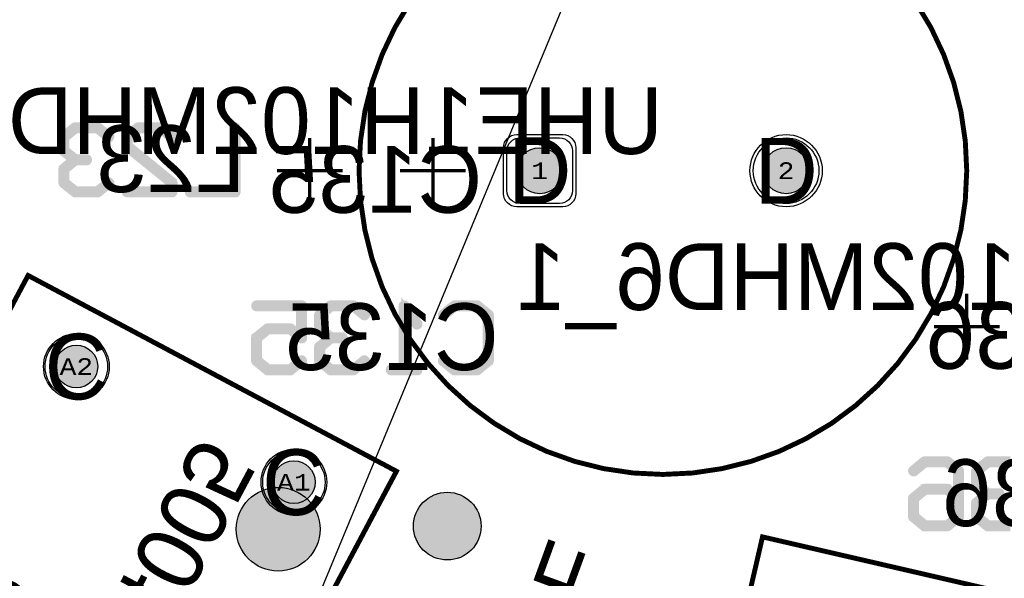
# Model space of a CAD drawing. Extents: x -125 to 125, y -186 to 125.
# Tile 35 of 112: x -34 to -4, y -60 to -43. Entities that reach past the tile are written whole.
import ezdxf
from ezdxf.enums import TextEntityAlignment as Align

# ---------------------------------------------------------------- set-up
doc = ezdxf.new("R2010")
doc.units = 0
doc.header["$MEASUREMENT"] = 0
for name, color, linetype in [('ASSEMBLY_OUTLINES_BTM', 191, 'CONTINUOUS'), ('ASSEMBLY_OUTLINES_TOP', 102, 'CONTINUOUS'), ('ASSEMBLY_PART_NUMBERS_BTM', 191, 'CONTINUOUS'), ('ASSEMBLY_PART_NUMBERS_TOP', 102, 'CONTINUOUS'), ('ASSEMBLY_REF_DES_BTM', 191, 'CONTINUOUS'), ('BOARD_OUTLINE', 10, 'CONTINUOUS'), ('DRILL_DRAWING', 21, 'CONTINUOUS'), ('GENERATED_SILKSCREEN_BTM', 255, 'CONTINUOUS'), ('MANUFACTURING_OUTLINES', 10, 'CONTINUOUS'), ('PART_HOLES_LAYER_BOTTOM', 30, 'CONTINUOUS'), ('PART_HOLES_LAYER_TOP', 30, 'CONTINUOUS'), ('PART_PADS_LAYER_BOTTOM', 230, 'CONTINUOUS'), ('PART_PADS_LAYER_TOP', 150, 'CONTINUOUS'), ('PIN_NUMBERS_BTM', 8, 'CONTINUOUS'), ('PIN_NUMBERS_TOP', 8, 'CONTINUOUS'), ('PLACEMENT_OUTLINES_BTM', 222, 'CONTINUOUS'), ('PLANE_DATA_LAYER_BOTTOM', 230, 'CONTINUOUS'), ('PLANE_SHAPES_LAYER_BOTTOM', 230, 'CONTINUOUS'), ('PLANE_SHAPES_LAYER_TOP', 150, 'CONTINUOUS'), ('ROUTE_BORDER', 151, 'CONTINUOUS'), ('SILKSCREEN_OUTLINES_BTM', 211, 'CONTINUOUS'), ('SILKSCREEN_REF_DES_BTM', 211, 'CONTINUOUS'), ('SOLDERMASK_PADS_BTM', 12, 'CONTINUOUS'), ('SOLDERMASK_PADS_TOP', 180, 'CONTINUOUS')]:
    doc.layers.add(name, color=color, linetype=linetype)
doc.styles.add('COURIER_NEW', font='cour.ttf')
doc.styles.add('VERIBEST_GERBER_0', font='txt')

msp = doc.modelspace()

# ---------------------------------------------------------------- hatches: boundary and pattern name
at = {"layer": 'ASSEMBLY_OUTLINES_BTM'}
h = msp.add_hatch(color=256, dxfattribs=at)
edge = h.paths.add_edge_path()
edge.add_arc((-26.462275, -58.669106), 1.274755, 0, 360)
at = {"layer": 'GENERATED_SILKSCREEN_BTM'}
h = msp.add_hatch(color=256, dxfattribs=at)
edge = h.paths.add_edge_path()
edge.add_arc((-21.315331, -58.574359), 1.030776, 0, 360)
at = {"layer": 'PART_HOLES_LAYER_BOTTOM'}
h = msp.add_hatch(color=256, dxfattribs=at)
edge = h.paths.add_edge_path()
edge.add_arc((-18.5, -47.75), 0.7, 0, 360)
h = msp.add_hatch(color=256, dxfattribs=at)
edge = h.paths.add_edge_path()
edge.add_arc((-11, -47.75), 0.7, 0, 360)
h = msp.add_hatch(color=256, dxfattribs=at)
edge = h.paths.add_edge_path()
edge.add_arc((-32.605606, -53.715109), 0.65, 0, 360)
h = msp.add_hatch(color=256, dxfattribs=at)
edge = h.paths.add_edge_path()
edge.add_arc((-25.9835, -57.236145), 0.65, 0, 360)
at = {"layer": 'PART_HOLES_LAYER_TOP'}
h = msp.add_hatch(color=256, dxfattribs=at)
edge = h.paths.add_edge_path()
edge.add_arc((-18.5, -47.75), 0.7, 0, 360)
h = msp.add_hatch(color=256, dxfattribs=at)
edge = h.paths.add_edge_path()
edge.add_arc((-11, -47.75), 0.7, 0, 360)
h = msp.add_hatch(color=256, dxfattribs=at)
edge = h.paths.add_edge_path()
edge.add_arc((-32.605606, -53.715109), 0.65, 0, 360)
h = msp.add_hatch(color=256, dxfattribs=at)
edge = h.paths.add_edge_path()
edge.add_arc((-25.9835, -57.236145), 0.65, 0, 360)
at = {"layer": 'PLANE_DATA_LAYER_BOTTOM'}
h = msp.add_hatch(color=256, dxfattribs=at)
h.paths.add_polyline_path([(-96.5, 0, -1), (96.5, 0, -1)], flags=0)
h.paths.add_polyline_path([(-92.5, 0, -1), (92.5, 0, -1)], flags=0)
at = {"layer": 'PLANE_SHAPES_LAYER_BOTTOM'}
h = msp.add_hatch(color=256, dxfattribs=at)
h.paths.add_polyline_path([(-96.5, 0, -1), (96.5, 0, -1)], flags=0)
h.paths.add_polyline_path([(-92.5, 0, -1), (92.5, 0, -1)], flags=0)
at = {"layer": 'PLANE_SHAPES_LAYER_TOP'}
h = msp.add_hatch(color=256, dxfattribs=at)
h.paths.add_polyline_path([(-96.56345, 0, -1), (96.56345, 0, -1)], flags=0)
h.paths.add_polyline_path([(-92.5, 0, -1), (92.5, 0, -1)], flags=0)
at = {"layer": 'SILKSCREEN_OUTLINES_BTM'}
h = msp.add_hatch(color=256, dxfattribs=at)
edge = h.paths.add_edge_path()
edge.add_arc((-21.315331, -58.574359), 1.030776, 0, 360)

# ---------------------------------------------------------------- linework, layer by layer
at = {"layer": 'ASSEMBLY_OUTLINES_BTM', "const_width": 0.1}
for points in [[(-21.75, -48.75), (-21.75, -46.75)], [(-20.75, -47.75), (-22.75, -47.75)]]:
    msp.add_lwpolyline(points, dxfattribs=at)
at = {"layer": 'ASSEMBLY_OUTLINES_BTM'}
for points in [[(-22.861565, -56.902785), (-36.47624, -82.508263), (-47.689674, -76.545977), (-34.074999, -50.940496)], [(0.657203, -61.758236), (-5.866376, -90.014969), (-18.240875, -87.15809), (-11.717295, -58.901359)]]:
    msp.add_lwpolyline(points, close=True, dxfattribs=at)
for centre, radius in [((-14.75, -47.75), 9.25), ((-26.462275, -58.669106), 1.274755)]:
    msp.add_circle(centre, radius, dxfattribs=at)
at = {"layer": 'ASSEMBLY_OUTLINES_TOP'}
msp.add_lwpolyline([(-36.75, -88.5), (39.786686, 96.275907)], dxfattribs=at)
for radius in [125, 90.284619, 85, 75]:
    msp.add_circle((0, 0), radius, dxfattribs=at)
at = {"layer": 'BOARD_OUTLINE'}
msp.add_circle((0, 0), 97.5, dxfattribs=at)
at = {"layer": 'GENERATED_SILKSCREEN_BTM', "const_width": 0.15}
msp.add_lwpolyline([(-24, -47.75, -1), (-5.5, -47.75, -1)], format="xyb", close=True, dxfattribs=at)
msp.add_lwpolyline([(-24, -47.75, -1), (-5.5, -47.75, -1)], format="xyb", close=True, dxfattribs=at)
at = {"layer": 'GENERATED_SILKSCREEN_BTM'}
for points, const_width in [([(-31.932158, -48.427786), (-31.58875, -48.149402), (-31.582654, -48.145338), (-31.57859, -48.139242), (-31.576558, -48.133146), (-31.576558, -48.12705), (-31.57859, -48.112826), (-31.586718, -48.098602), (-31.596878, -48.088442), (-31.60907, -48.080314), (-31.623294, -48.078282), (-31.637518, -48.082346), (-31.968734, -48.352602), (-32.62507, -48.352602), (-32.942062, -48.09657), (-32.942062, -47.718618), (-32.629134, -47.460554), (-32.291822, -47.460554), (-32.275566, -47.45649), (-32.265406, -47.448362), (-32.25931, -47.434138), (-32.257278, -47.419914), (-32.25931, -47.40569), (-32.265406, -47.393498), (-32.275566, -47.383338), (-32.291822, -47.379274), (-32.629134, -47.379274), (-32.942062, -47.12121), (-32.942062, -46.743258), (-32.62507, -46.487226), (-31.968734, -46.487226), (-31.637518, -46.757482), (-31.623294, -46.761546), (-31.60907, -46.759514), (-31.596878, -46.753418), (-31.586718, -46.741226), (-31.57859, -46.729034), (-31.576558, -46.71481), (-31.576558, -46.706682), (-31.57859, -46.700586), (-31.582654, -46.69449), (-31.58875, -46.690426), (-31.932158, -46.412042), (-31.938254, -46.41001), (-31.94435, -46.407978), (-31.946382, -46.405946), (-31.95451, -46.403914), (-32.639294, -46.403914), (-32.649454, -46.405946), (-32.653518, -46.407978), (-32.657582, -46.41001), (-32.66571, -46.412042), (-33.009118, -46.690426), (-33.015214, -46.700586), (-33.017246, -46.708714), (-33.02131, -46.71481), (-33.023342, -46.722938), (-33.023342, -47.14153), (-33.02131, -47.147626), (-33.017246, -47.16185), (-33.015214, -47.17201), (-33.009118, -47.176074), (-32.710414, -47.419914), (-33.009118, -47.663754), (-33.01115, -47.667818), (-33.015214, -47.671882), (-33.017246, -47.673914), (-33.017246, -47.677978), (-33.02131, -47.692202), (-33.023342, -47.698298), (-33.023342, -48.11689), (-33.02131, -48.12705), (-33.017246, -48.135178), (-33.015214, -48.143306), (-33.009118, -48.149402), (-32.66571, -48.427786), (-32.657582, -48.43185), (-32.65555, -48.433882), (-32.649454, -48.433882), (-32.647422, -48.435914), (-32.64539, -48.435914), (-32.639294, -48.435914), (-31.95451, -48.435914), (-31.946382, -48.433882), (-31.938254, -48.43185), (-31.932158, -48.427786)], 0.254), ([(-30.747502, -46.412042), (-31.088878, -46.690426), (-31.094974, -46.700586), (-31.097006, -46.708714), (-31.10107, -46.71481), (-31.103102, -46.722938), (-31.103102, -47.001322), (-31.10107, -47.00945), (-31.097006, -47.021642), (-31.094974, -47.031802), (-31.088878, -47.035866), (-29.735566, -48.135178), (-29.735566, -48.352602), (-31.062462, -48.352602), (-31.076686, -48.356666), (-31.088878, -48.364794), (-31.094974, -48.379018), (-31.097006, -48.395274), (-31.094974, -48.409498), (-31.088878, -48.423722), (-31.076686, -48.43185), (-31.062462, -48.435914), (-29.692894, -48.435914), (-29.676638, -48.43185), (-29.666478, -48.42169), (-29.656318, -48.41153), (-29.652254, -48.395274), (-29.652254, -48.11689), (-29.654286, -48.110794), (-29.65835, -48.09657), (-29.662414, -48.090474), (-29.664446, -48.08641), (-29.670542, -48.082346), (-31.021822, -46.981002), (-31.021822, -46.743258), (-30.70483, -46.487226), (-30.048494, -46.487226), (-29.717278, -46.757482), (-29.703054, -46.761546), (-29.68883, -46.759514), (-29.676638, -46.753418), (-29.666478, -46.741226), (-29.660382, -46.729034), (-29.65835, -46.71481), (-29.660382, -46.700586), (-29.664446, -46.69449), (-29.670542, -46.690426), (-30.011918, -46.412042), (-30.020046, -46.41001), (-30.02411, -46.407978), (-30.028174, -46.405946), (-30.036302, -46.403914), (-30.721086, -46.403914), (-30.729214, -46.405946), (-30.733278, -46.407978), (-30.739374, -46.41001), (-30.747502, -46.412042)], 0.254), ([(-27.729982, -48.395274), (-27.734046, -48.41153), (-27.744206, -48.42169), (-27.756398, -48.433882), (-27.770622, -48.435914), (-29.142222, -48.435914), (-29.156446, -48.433882), (-29.168638, -48.423722), (-29.174734, -48.409498), (-29.176766, -48.395274), (-29.174734, -48.379018), (-29.168638, -48.364794), (-29.156446, -48.356666), (-29.142222, -48.352602), (-27.815326, -48.352602), (-27.815326, -46.444554), (-27.811262, -46.43033), (-27.801102, -46.418138), (-27.786878, -46.412042), (-27.770622, -46.41001), (-27.756398, -46.412042), (-27.744206, -46.418138), (-27.734046, -46.43033), (-27.729982, -46.444554), (-27.729982, -48.395274)], 0.254), ([(-25.5, -48.75), (-25.5, -46.75)], 0.1), ([(-24.5, -47.75), (-26.5, -47.75)], 0.1), ([(-5.5, -53.5), (-5.5, -51.5)], 0.1), ([(-26.090856, -52.523552), (-26.082728, -52.525584), (-26.076632, -52.527616), (-26.068504, -52.53168), (-25.792152, -52.7552), (-25.792152, -51.907856), (-27.119048, -51.907856), (-27.133272, -51.903792), (-27.145464, -51.895664), (-27.15156, -51.88144), (-27.153592, -51.867216), (-27.15156, -51.85096), (-27.145464, -51.838768), (-27.133272, -51.828608), (-27.119048, -51.824544), (-25.747448, -51.824544), (-25.733224, -51.828608), (-25.721032, -51.838768), (-25.710872, -51.85096), (-25.706808, -51.865184), (-25.706808, -52.842576), (-25.70884, -52.8568), (-25.714936, -52.86696), (-25.723064, -52.873056), (-25.737288, -52.87712), (-25.745416, -52.881184), (-25.755576, -52.883216), (-25.765736, -52.881184), (-25.773864, -52.875088), (-26.10508, -52.604832), (-26.761416, -52.604832), (-27.078408, -52.862896), (-27.078408, -53.5172), (-26.761416, -53.7712), (-26.10508, -53.7712), (-25.773864, -53.502976), (-25.75964, -53.49688), (-25.747448, -53.49688), (-25.733224, -53.505008), (-25.723064, -53.515168), (-25.714936, -53.529392), (-25.710872, -53.543616), (-25.712904, -53.551744), (-25.714936, -53.55784), (-25.719, -53.563936), (-25.725096, -53.568), (-26.068504, -53.848416), (-26.0746, -53.85248), (-26.082728, -53.85248), (-26.090856, -53.856544), (-26.77564, -53.856544), (-26.779704, -53.856544), (-26.783768, -53.854512), (-26.7858, -53.854512), (-26.789864, -53.85248), (-26.793928, -53.85248), (-26.802056, -53.848416), (-27.145464, -53.568), (-27.15156, -53.561904), (-27.153592, -53.55784), (-27.157656, -53.545648), (-27.159688, -53.53752), (-27.159688, -52.842576), (-27.157656, -52.834448), (-27.153592, -52.822256), (-27.153592, -52.818192), (-27.149528, -52.81616), (-27.147496, -52.812096), (-27.145464, -52.808032), (-26.802056, -52.53168), (-26.791896, -52.527616), (-26.783768, -52.525584), (-26.77564, -52.523552), (-26.090856, -52.523552)], 0.254), ([(-24.148264, -53.848416), (-23.804856, -53.570032), (-23.79876, -53.565968), (-23.794696, -53.559872), (-23.792664, -53.553776), (-23.792664, -53.54768), (-23.794696, -53.533456), (-23.802824, -53.519232), (-23.812984, -53.509072), (-23.825176, -53.500944), (-23.8394, -53.498912), (-23.853624, -53.502976), (-24.18484, -53.773232), (-24.841176, -53.773232), (-25.158168, -53.5172), (-25.158168, -53.139248), (-24.84524, -52.881184), (-24.507928, -52.881184), (-24.491672, -52.87712), (-24.481512, -52.868992), (-24.475416, -52.854768), (-24.473384, -52.840544), (-24.475416, -52.82632), (-24.481512, -52.814128), (-24.491672, -52.803968), (-24.507928, -52.799904), (-24.84524, -52.799904), (-25.158168, -52.54184), (-25.158168, -52.163888), (-24.841176, -51.907856), (-24.18484, -51.907856), (-23.853624, -52.178112), (-23.8394, -52.182176), (-23.825176, -52.180144), (-23.812984, -52.174048), (-23.802824, -52.161856), (-23.794696, -52.149664), (-23.792664, -52.13544), (-23.792664, -52.127312), (-23.794696, -52.121216), (-23.79876, -52.11512), (-23.804856, -52.111056), (-24.148264, -51.832672), (-24.15436, -51.83064), (-24.160456, -51.828608), (-24.162488, -51.826576), (-24.170616, -51.824544), (-24.8554, -51.824544), (-24.86556, -51.826576), (-24.869624, -51.828608), (-24.873688, -51.83064), (-24.881816, -51.832672), (-25.225224, -52.111056), (-25.23132, -52.121216), (-25.233352, -52.129344), (-25.237416, -52.13544), (-25.239448, -52.143568), (-25.239448, -52.56216), (-25.237416, -52.568256), (-25.233352, -52.58248), (-25.23132, -52.59264), (-25.225224, -52.596704), (-24.92652, -52.840544), (-25.225224, -53.084384), (-25.227256, -53.088448), (-25.23132, -53.092512), (-25.233352, -53.094544), (-25.233352, -53.098608), (-25.237416, -53.112832), (-25.239448, -53.118928), (-25.239448, -53.53752), (-25.237416, -53.54768), (-25.233352, -53.555808), (-25.23132, -53.563936), (-25.225224, -53.570032), (-24.881816, -53.848416), (-24.873688, -53.85248), (-24.871656, -53.854512), (-24.86556, -53.854512), (-24.863528, -53.856544), (-24.861496, -53.856544), (-24.8554, -53.856544), (-24.170616, -53.856544), (-24.162488, -53.854512), (-24.15436, -53.85248), (-24.148264, -53.848416)], 0.254), ([(-22.232088, -53.773232), (-22.215832, -53.777296), (-22.205672, -53.785424), (-22.201608, -53.799648), (-22.199576, -53.815904), (-22.201608, -53.830128), (-22.205672, -53.844352), (-22.215832, -53.854512), (-22.232088, -53.856544), (-23.024568, -53.856544), (-23.038792, -53.854512), (-23.050984, -53.844352), (-23.05708, -53.830128), (-23.059112, -53.815904), (-23.05708, -53.799648), (-23.050984, -53.785424), (-23.038792, -53.777296), (-23.024568, -53.773232), (-22.666936, -53.773232), (-22.666936, -51.865184), (-22.664904, -51.85096), (-22.658808, -51.8408), (-22.648648, -51.834704), (-22.634424, -51.832672), (-22.624264, -51.83064), (-22.614104, -51.83064), (-22.605976, -51.834704), (-22.597848, -51.842832), (-22.201608, -52.3996), (-22.197544, -52.407728), (-22.195512, -52.413824), (-22.195512, -52.428048), (-22.201608, -52.44024), (-22.211768, -52.4504), (-22.22396, -52.458528), (-22.238184, -52.462592), (-22.246312, -52.462592), (-22.252408, -52.46056), (-22.262568, -52.448368), (-22.587688, -51.9932), (-22.587688, -53.773232), (-22.232088, -53.773232)], 0.254), ([(-20.382968, -53.848416), (-20.041592, -53.570032), (-20.031432, -53.563936), (-20.0294, -53.555808), (-20.025336, -53.54768), (-20.023304, -53.53752), (-20.023304, -52.143568), (-20.025336, -52.133408), (-20.0294, -52.12528), (-20.033464, -52.121216), (-20.035496, -52.117152), (-20.03956, -52.111056), (-20.382968, -51.832672), (-20.389064, -51.83064), (-20.39516, -51.828608), (-20.397192, -51.826576), (-20.40532, -51.824544), (-21.090104, -51.824544), (-21.100264, -51.826576), (-21.104328, -51.828608), (-21.110424, -51.83064), (-21.11652, -51.832672), (-21.459928, -52.111056), (-21.468056, -52.121216), (-21.47212, -52.137472), (-21.470088, -52.149664), (-21.466024, -52.159824), (-21.459928, -52.167952), (-21.449768, -52.17608), (-21.439608, -52.182176), (-21.429448, -52.184208), (-21.419288, -52.184208), (-21.41116, -52.178112), (-21.07588, -51.907856), (-20.419544, -51.907856), (-20.106616, -52.163888), (-20.106616, -53.5172), (-20.419544, -53.773232), (-21.07588, -53.773232), (-21.41116, -53.502976), (-21.419288, -53.498912), (-21.429448, -53.49688), (-21.439608, -53.498912), (-21.449768, -53.505008), (-21.459928, -53.513136), (-21.466024, -53.523296), (-21.470088, -53.535488), (-21.47212, -53.54768), (-21.468056, -53.559872), (-21.459928, -53.570032), (-21.11652, -53.848416), (-21.108392, -53.85248), (-21.10636, -53.854512), (-21.100264, -53.854512), (-21.098232, -53.856544), (-21.0962, -53.856544), (-21.090104, -53.856544), (-20.40532, -53.856544), (-20.397192, -53.854512), (-20.389064, -53.85248), (-20.382968, -53.848416)], 0.254), ([(-4.5, -52.5), (-6.5, -52.5)], 0.1), ([(-6.804088, -56.582672), (-7.145464, -56.861056), (-7.153592, -56.871216), (-7.157656, -56.887472), (-7.155624, -56.899664), (-7.15156, -56.909824), (-7.145464, -56.917952), (-7.135304, -56.92608), (-7.125144, -56.932176), (-7.114984, -56.934208), (-7.104824, -56.934208), (-7.096696, -56.928112), (-6.763448, -56.657856), (-6.10508, -56.657856), (-5.792152, -56.913888), (-5.792152, -57.643376), (-6.068504, -57.417824), (-6.076632, -57.415792), (-6.080696, -57.41376), (-6.082728, -57.41376), (-6.082728, -57.411728), (-6.092888, -57.409696), (-6.777672, -57.409696), (-6.7858, -57.411728), (-6.7858, -57.41376), (-6.789864, -57.41376), (-6.79596, -57.415792), (-6.802056, -57.417824), (-7.145464, -57.694176), (-7.147496, -57.700272), (-7.15156, -57.702304), (-7.153592, -57.704336), (-7.153592, -57.7084), (-7.157656, -57.722624), (-7.159688, -57.72872), (-7.159688, -58.28752), (-7.157656, -58.29768), (-7.153592, -58.305808), (-7.15156, -58.313936), (-7.145464, -58.320032), (-6.804088, -58.598416), (-6.793928, -58.60248), (-6.791896, -58.604512), (-6.7858, -58.604512), (-6.783768, -58.606544), (-6.781736, -58.606544), (-6.777672, -58.606544), (-6.092888, -58.606544), (-6.08476, -58.604512), (-6.076632, -58.60248), (-6.068504, -58.598416), (-5.727128, -58.320032), (-5.721032, -58.315968), (-5.719, -58.313936), (-5.714936, -58.30784), (-5.710872, -58.293616), (-5.70884, -58.28752), (-5.70884, -56.893568), (-5.710872, -56.883408), (-5.714936, -56.87528), (-5.719, -56.871216), (-5.721032, -56.867152), (-5.727128, -56.861056), (-6.068504, -56.582672), (-6.076632, -56.58064), (-6.080696, -56.578608), (-6.08476, -56.576576), (-6.092888, -56.574544), (-6.777672, -56.574544), (-6.7858, -56.576576), (-6.789864, -56.578608), (-6.79596, -56.58064), (-6.804088, -56.582672)], 0.254), ([(-4.170616, -56.574544), (-4.8554, -56.574544), (-4.86556, -56.576576), (-4.869624, -56.578608), (-4.873688, -56.58064), (-4.881816, -56.582672), (-5.225224, -56.861056), (-5.23132, -56.871216), (-5.233352, -56.879344), (-5.237416, -56.88544), (-5.239448, -56.893568), (-5.239448, -57.31216), (-5.237416, -57.318256), (-5.233352, -57.33248), (-5.23132, -57.34264), (-5.225224, -57.346704), (-4.92652, -57.590544), (-5.225224, -57.834384), (-5.227256, -57.838448), (-5.23132, -57.842512), (-5.233352, -57.844544), (-5.233352, -57.848608), (-5.237416, -57.862832), (-5.239448, -57.868928), (-5.239448, -58.28752), (-5.237416, -58.29768), (-5.233352, -58.305808), (-5.23132, -58.313936), (-5.225224, -58.320032), (-4.881816, -58.598416), (-4.873688, -58.60248), (-4.871656, -58.604512), (-4.86556, -58.604512), (-4.863528, -58.606544), (-4.861496, -58.606544), (-4.8554, -58.606544), (-4.170616, -58.606544)], 0.254), ([(-4.18484, -58.523232), (-4.841176, -58.523232), (-5.158168, -58.2672), (-5.158168, -57.889248), (-4.84524, -57.631184), (-4.507928, -57.631184), (-4.491672, -57.62712), (-4.481512, -57.618992), (-4.475416, -57.604768), (-4.473384, -57.590544), (-4.475416, -57.57632), (-4.481512, -57.564128), (-4.491672, -57.553968), (-4.507928, -57.549904), (-4.84524, -57.549904), (-5.158168, -57.29184), (-5.158168, -56.913888), (-4.841176, -56.657856), (-4.18484, -56.657856)], 0.254), ([(-5.792152, -57.74904), (-5.792152, -58.2672), (-6.10508, -58.523232), (-6.761416, -58.523232), (-7.078408, -58.2672), (-7.078408, -57.74904), (-6.761416, -57.490976), (-6.10508, -57.490976), (-5.792152, -57.74904)], 0.254)]:
    msp.add_lwpolyline(points, dxfattribs=dict(at, const_width=const_width))
at = {"layer": 'GENERATED_SILKSCREEN_BTM', "const_width": 0.15}
for points in [[(-22.861565, -56.902785), (-36.47624, -82.508263), (-47.689674, -76.545977), (-34.074999, -50.940496)], [(0.657203, -61.758236), (-5.866376, -90.014969), (-18.240875, -87.15809), (-11.717295, -58.901359)]]:
    msp.add_lwpolyline(points, close=True, dxfattribs=at)
at = {"layer": 'GENERATED_SILKSCREEN_BTM'}
msp.add_circle((-21.315331, -58.574359), 1.030776, dxfattribs=at)
at = {"layer": 'MANUFACTURING_OUTLINES'}
msp.add_circle((0, 0), 97.5254, dxfattribs=at)
at = {"layer": 'PART_HOLES_LAYER_BOTTOM'}
for centre, radius in [((-18.5, -47.75), 0.7), ((-11, -47.75), 0.7), ((-32.605606, -53.715109), 0.65), ((-25.9835, -57.236145), 0.65)]:
    msp.add_circle(centre, radius, dxfattribs=at)
at = {"layer": 'PART_HOLES_LAYER_TOP'}
for centre, radius in [((-18.5, -47.75), 0.7), ((-11, -47.75), 0.7), ((-32.605606, -53.715109), 0.65), ((-25.9835, -57.236145), 0.65)]:
    msp.add_circle(centre, radius, dxfattribs=at)
at = {"layer": 'PART_PADS_LAYER_BOTTOM'}
msp.add_lwpolyline([(-19.5, -47.15, -0.414213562), (-19.1, -46.75), (-17.9, -46.75, -0.414213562), (-17.5, -47.15), (-17.5, -48.35, -0.414213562), (-17.9, -48.75), (-19.1, -48.75, -0.414213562), (-19.5, -48.35)], format="xyb", close=True, dxfattribs=at)
for centre, radius in [((-11, -47.75), 1), ((-32.605606, -53.715109), 0.95), ((-25.9835, -57.236145), 0.95)]:
    msp.add_circle(centre, radius, dxfattribs=at)
at = {"layer": 'PART_PADS_LAYER_TOP'}
msp.add_lwpolyline([(-19.5, -47.15, -0.414213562), (-19.1, -46.75), (-17.9, -46.75, -0.414213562), (-17.5, -47.15), (-17.5, -48.35, -0.414213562), (-17.9, -48.75), (-19.1, -48.75, -0.414213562), (-19.5, -48.35)], format="xyb", close=True, dxfattribs=at)
for centre, radius in [((-11, -47.75), 1), ((-32.605606, -53.715109), 0.95), ((-25.9835, -57.236145), 0.95)]:
    msp.add_circle(centre, radius, dxfattribs=at)
at = {"layer": 'PLACEMENT_OUTLINES_BTM'}
for points in [[(-22.861565, -56.902785), (-36.47624, -82.508263), (-47.689674, -76.545977), (-34.074999, -50.940496)], [(0.657203, -61.758236), (-5.866376, -90.014969), (-18.240875, -87.15809), (-11.717295, -58.901359)]]:
    msp.add_lwpolyline(points, close=True, dxfattribs=at)
msp.add_circle((-14.75, -47.75), 9.25, dxfattribs=at)
at = {"layer": 'ROUTE_BORDER'}
msp.add_circle((0, 0), 96.5, dxfattribs=at)
at = {"layer": 'SILKSCREEN_OUTLINES_BTM', "const_width": 0.1}
for points in [[(-25.5, -48.75), (-25.5, -46.75)], [(-24.5, -47.75), (-26.5, -47.75)], [(-5.5, -53.5), (-5.5, -51.5)], [(-4.5, -52.5), (-6.5, -52.5)]]:
    msp.add_lwpolyline(points, dxfattribs=at)
at = {"layer": 'SILKSCREEN_OUTLINES_BTM'}
for points in [[(-22.861565, -56.902785), (-36.47624, -82.508263), (-47.689674, -76.545977), (-34.074999, -50.940496)], [(0.657203, -61.758236), (-5.866376, -90.014969), (-18.240875, -87.15809), (-11.717295, -58.901359)]]:
    msp.add_lwpolyline(points, close=True, dxfattribs=at)
for centre, radius in [((-14.75, -47.75), 9.25), ((-14.75, -47.75), 9.25), ((-21.315331, -58.574359), 1.030776)]:
    msp.add_circle(centre, radius, dxfattribs=at)
at = {"layer": 'SOLDERMASK_PADS_BTM'}
msp.add_lwpolyline([(-19.6, -47.05, -0.414213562), (-19.2, -46.65), (-17.8, -46.65, -0.414213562), (-17.4, -47.05), (-17.4, -48.45, -0.414213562), (-17.8, -48.85), (-19.2, -48.85, -0.414213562), (-19.6, -48.45)], format="xyb", close=True, dxfattribs=at)
for centre, radius in [((-11, -47.75), 1.1), ((-32.605606, -53.715109), 1), ((-25.9835, -57.236145), 1)]:
    msp.add_circle(centre, radius, dxfattribs=at)
at = {"layer": 'SOLDERMASK_PADS_TOP'}
msp.add_lwpolyline([(-19.6, -47.05, -0.414213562), (-19.2, -46.65), (-17.8, -46.65, -0.414213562), (-17.4, -47.05), (-17.4, -48.45, -0.414213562), (-17.8, -48.85), (-19.2, -48.85, -0.414213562), (-19.6, -48.45)], format="xyb", close=True, dxfattribs=at)
for centre, radius in [((-11, -47.75), 1.1), ((-32.605606, -53.715109), 1), ((-25.9835, -57.236145), 1)]:
    msp.add_circle(centre, radius, dxfattribs=at)

# ---------------------------------------------------------------- texts
at = {"layer": 'ASSEMBLY_PART_NUMBERS_BTM', "style": 'VERIBEST_GERBER_0', "text_generation_flag": 2}
for p in [(-14.75, -45.21), (5.25, -49.96)]:
    msp.add_text('UHE1H102MHD6_1', height=2.032, dxfattribs=at).set_placement(p, align=Align.TOP_LEFT)
for s, rotation, p in [('0039301040', 142, (-44.56378, -55.001547)), ('RT314005', 242, (-33.032934, -67.916838))]:
    msp.add_text(s, height=2.032, rotation=rotation, dxfattribs=at).set_placement(p, align=Align.TOP_LEFT)
at = {"layer": 'ASSEMBLY_PART_NUMBERS_TOP', "style": 'VERIBEST_GERBER_0'}
msp.add_text('CRM2512-FX-R100ELF', height=2.032, rotation=70, dxfattribs=at).set_placement((-28.113181, -86.118731), align=Align.TOP_LEFT)
at = {"layer": 'ASSEMBLY_REF_DES_BTM', "style": 'VERIBEST_GERBER_0', "text_generation_flag": 2}
for s, p in [('C135', (-20.25, -47)), ('C136', (-0.25, -51.75))]:
    msp.add_text(s, height=2.032, dxfattribs=at).set_placement(p, align=Align.TOP_LEFT)
at = {"layer": 'DRILL_DRAWING', "style": 'VERIBEST_GERBER_0'}
for s, p in [('D', (-18.5, -47.75)), ('D', (-11, -47.75)), ('C', (-32.605606, -53.715109)), ('C', (-25.9835, -57.236145))]:
    msp.add_text(s, height=2, dxfattribs=at).set_placement(p, align=Align.MIDDLE_CENTER)
at = {"layer": 'PIN_NUMBERS_BTM', "style": 'COURIER_NEW'}
for s, p in [('1', (-18.5, -47.75)), ('2', (-11, -47.75)), ('A2', (-32.605606, -53.715109)), ('A1', (-25.9835, -57.236145))]:
    msp.add_text(s, height=0.508, dxfattribs=at).set_placement(p, align=Align.MIDDLE_CENTER)
at = {"layer": 'PIN_NUMBERS_TOP', "style": 'COURIER_NEW'}
for s, p in [('1', (-18.5, -47.75)), ('2', (-11, -47.75)), ('A2', (-32.605606, -53.715109)), ('A1', (-25.9835, -57.236145))]:
    msp.add_text(s, height=0.508, dxfattribs=at).set_placement(p, align=Align.MIDDLE_CENTER)
at = {"layer": 'SILKSCREEN_REF_DES_BTM', "style": 'VERIBEST_GERBER_0', "text_generation_flag": 2}
for s, p in [('L23', (-27.45871, -46.36937)), ('C135', (-19.75, -51.79)), ('C136', (0.25, -56.54))]:
    msp.add_text(s, height=2.032, dxfattribs=at).set_placement(p, align=Align.TOP_LEFT)

doc.saveas('drawing.dxf')
